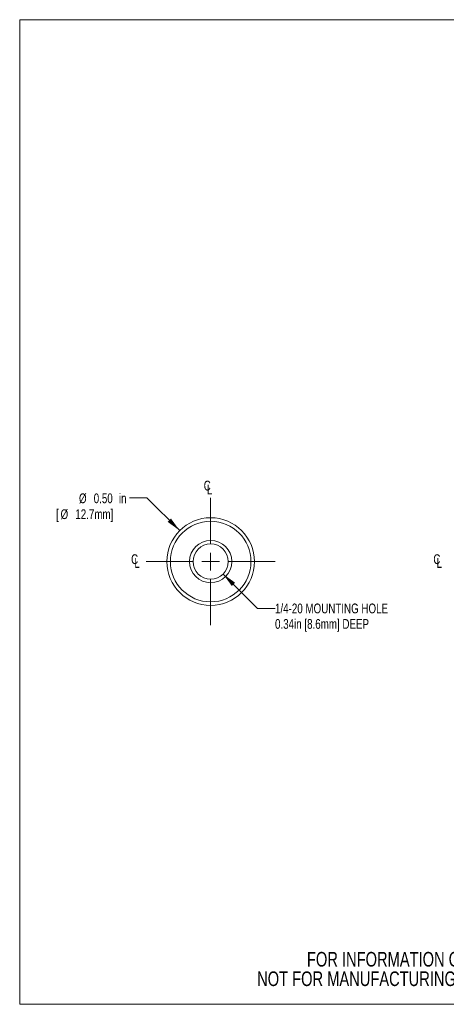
# Model space of a CAD drawing. Header units: inches. Extents: x 0.1 to 10.9, y 0 to 8.5.
# Tile 1 of 3: x 0.1 to 3.7, y 0 to 8.5. Entities that reach past the tile are written whole.
import ezdxf

# ---------------------------------------------------------------- set-up
doc = ezdxf.new("R2010")
doc.units = ezdxf.units.IN
doc.header["$MEASUREMENT"] = 0
doc.styles.add('SLDTEXTSTYLE0', font='TXT', dxfattribs={"width": 0.75})
doc.dimstyles.new('SLDDIMSTYLE0', dxfattribs={"dimtxt": 0.083333, "dimasz": 0.125, "dimexe": 0, "dimexo": 0.0625, "dimgap": 0.020833, "dimtad": 0, "dimtih": 1, "dimtoh": 1, "dimlfac": 0.666667, "dimrnd": 1e-09, "dimzin": 12, "dimdsep": 46, "dimtxsty": 'SLDTEXTSTYLE0', "dimsah": 1, "dimcen": 0, "dimadec": 0, "dimazin": 3, "dimtfac": 1, "dimtofl": 0, "dimtmove": 0, "dimatfit": 3, "dimfxl": 1, "dimfrac": 2, "dimtolj": 1, "dimtzin": 12, "dimarcsym": 0})
doc.dimstyles.new('SLDDIMSTYLE1', dxfattribs={"dimtxt": 0.083333, "dimasz": 0.125, "dimexe": 0, "dimexo": 0.0625, "dimgap": 0.020833, "dimtad": 0, "dimtih": 1, "dimtoh": 1, "dimlfac": 0.666667, "dimrnd": 1e-09, "dimzin": 0, "dimdsep": 46, "dimtxsty": 'SLDTEXTSTYLE0', "dimsah": 1, "dimcen": 0, "dimadec": 0, "dimazin": 0, "dimtfac": 1, "dimtofl": 0, "dimtmove": 0, "dimatfit": 3, "dimfxl": 1, "dimfrac": 2, "dimtolj": 1, "dimtzin": 12, "dimarcsym": 0})

# ---------------------------------------------------------------- blocks, each defined once
blk = doc.blocks.new('SW_NOTE_2')
at = {"color": 0, "linetype": 'Continuous', "lineweight": 0, "char_height": 0.125, "attachment_point": 2, "style": 'SLDTEXTSTYLE0'}
for s, insert in [('FOR INFORMATION ONLY', (0.9863, 0.1611)), ('NOT FOR MANUFACTURING PURPOSES', (0.9991, -0.0055))]:
    blk.add_mtext(s, dxfattribs=dict(at, insert=insert))
blk = doc.blocks.new('_D')
at = {"color": 8, "linetype": 'Continuous', "lineweight": 0}
for p, q in [((1.8011, 3.7129), (2.0947, 3.4194)), ((2.0947, 3.4194), (2.2447, 3.4194))]:
    blk.add_line(p, q, dxfattribs=at)
blk.add_solid([(1.8011, 3.7129), (1.8754, 3.6104), (1.9036, 3.6387)], dxfattribs=at)
at = {"color": 8, "linetype": 'Continuous', "lineweight": 0, "char_height": 0.083333, "attachment_point": 1, "style": 'SLDTEXTSTYLE0'}
for s, insert in [('1/4-20 MOUNTING HOLE', (2.2447, 3.4606)), ('0.34in [8.6mm] DEEP', (2.2447, 3.3282))]:
    blk.add_mtext(s, dxfattribs=dict(at, insert=insert))
blk = doc.blocks.new('_D_1')
at = {"color": 8, "linetype": 'Continuous', "lineweight": 0}
for p, q in [((1.1503, 4.3638), (1.0003, 4.3638)), ((1.4299, 4.0842), (1.1503, 4.3638))]:
    blk.add_line(p, q, dxfattribs=at)
blk.add_solid([(1.4299, 4.0842), (1.3556, 4.1867), (1.3274, 4.1584)], dxfattribs=at)
at = {"color": 8, "linetype": 'Continuous', "lineweight": 0, "attachment_point": 1, "style": 'SLDTEXTSTYLE0'}
for s, insert, char_height in [('%%c', (0.5691, 4.4017), 0.08333), ('0.50', (0.6949, 4.4017), 0.08333), ('in', (0.9103, 4.4017), 0.08333), ('[', (0.3726, 4.2661), 0.0833), ('%%c', (0.4117, 4.2661), 0.08333), ('12.7mm]', (0.5375, 4.2661), 0.08333)]:
    blk.add_mtext(s, dxfattribs=dict(at, insert=insert, char_height=char_height))
blk = doc.blocks.new('SW_SYMBOL_MOD_CL')
at = {"color": 0, "linetype": 'Continuous', "lineweight": 0, "char_height": 30.8, "attachment_point": 5, "style": 'SLDTEXTSTYLE0'}
for s, insert in [('C', (15.7, 23.6)), ('L', (23.6, 11.8))]:
    blk.add_mtext(s, dxfattribs=dict(at, insert=insert))
blk = doc.blocks.new('SW_CENTERMARKSYMBOL_0')
at = {"color": 0, "linetype": 'Continuous', "lineweight": 0}
for p, q in [((0, 0.15), (0, 0.5442)), ((-0.15, 0), (-0.5502, 0)), ((0, 0), (-0.075, 0)), ((0, 0), (0, 0.075)), ((0, 0), (0, -0.075)), ((0, 0), (0.075, 0)), ((0.15, 0), (0.5502, 0)), ((0, -0.15), (0, -0.5442))]:
    blk.add_line(p, q, dxfattribs=at)

msp = doc.modelspace()

# ---------------------------------------------------------------- linework, layer by layer
at = {"color": 7, "linetype": 'Continuous', "lineweight": 0}
for p, q in [((0.0622, 8.4506), (10.9445, 8.4506)), ((0.0622, 8.4506), (0.0622, 0.0356)), ((10.9445, 0.0356), (0.0622, 0.0356))]:
    msp.add_line(p, q, dxfattribs=at)
for radius in [0.3743, 0.3442, 0.1807, 0.1507]:
    msp.add_circle((1.6945, 3.8195), radius, dxfattribs=at)

# ---------------------------------------------------------------- block references
at = {"color": 7, "linetype": 'Continuous', "lineweight": 0, "xscale": 0.0027037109, "yscale": 0.0027037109, "zscale": 0.0027037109}
for p in [(1.6228, 4.4042), (1.002, 3.7755), (3.5857, 3.7755)]:
    msp.add_blockref('SW_SYMBOL_MOD_CL', p, dxfattribs=at)
at = {"color": 7, "linetype": 'Continuous', "lineweight": 0}
for name, p in [('SW_CENTERMARKSYMBOL_0', (1.6945, 3.8195)), ('SW_NOTE_2', (2.3079, 0.322))]:
    msp.add_blockref(name, p, dxfattribs=at)

# ---------------------------------------------------------------- dimensions: what is measured, and where the dimension line sits
at = {"color": 8, "linetype": 'Continuous', "lineweight": 0}
dim = msp.add_diameter_dim_2p(p1=(1.9592, 3.5549), p2=(1.4299, 4.0842), text='<>in\\P[%%c12.7mm]', dimstyle='SLDDIMSTYLE1', dxfattribs=at)
dim.commit()
dim.dimension.update_dxf_attribs({"geometry": '_D_1', "text_midpoint": (0.6864, 4.3638), "dimtype": 163})
dim = msp.add_diameter_dim_2p(p1=(1.5879, 3.9261), p2=(1.8011, 3.7129), text='1/4-20 MOUNTING HOLE\\P0.34in [8.6mm] DEEP', dimstyle='SLDDIMSTYLE0', override={"dimpost": '<>'}, dxfattribs=at)
dim.commit()
dim.dimension.update_dxf_attribs({"geometry": '_D', "text_midpoint": (2.8857, 3.4194), "dimtype": 163})

doc.saveas('drawing.dxf')
